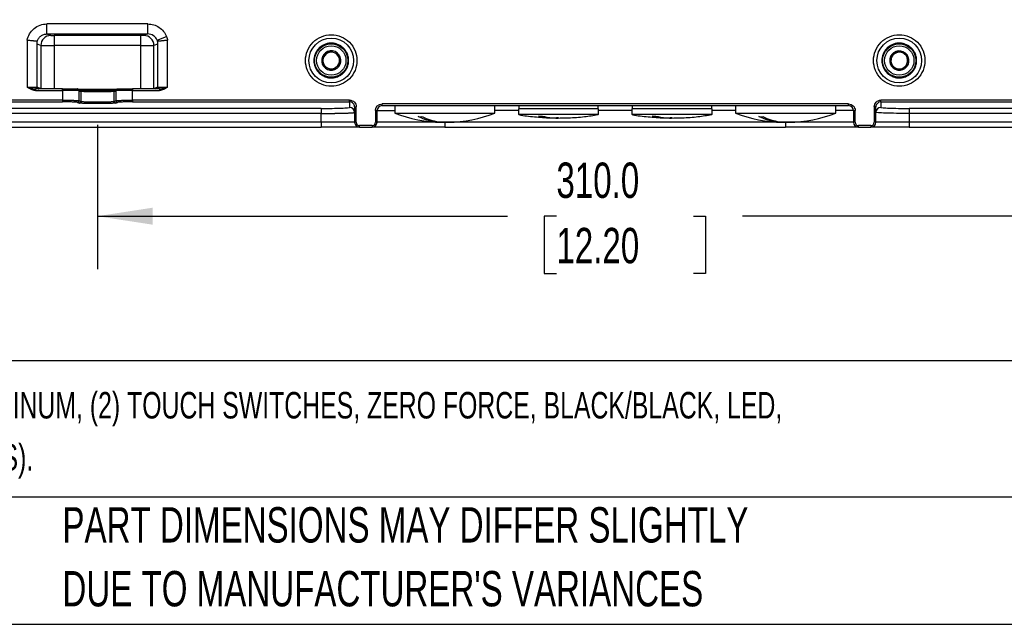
# Model space of a CAD drawing. Header units: millimetres. Extents: x 32 to 1440, y 32 to 1048.
# Tile 2 of 30: x 263 to 557, y 32 to 213. Entities that reach past the tile are written whole.
import ezdxf

# ---------------------------------------------------------------- set-up
doc = ezdxf.new("R2010")
doc.units = ezdxf.units.MM
doc.header["$LTSCALE"] = 5
doc.layers.add('DIMENSIONS', color=140, linetype='Continuous', lineweight=25)
doc.layers.add('TEXT', color=140, linetype='Continuous', lineweight=25)
doc.styles.add('SLDTEXTSTYLE0', font='TXT', dxfattribs={"width": 0.7})
doc.dimstyles.new('SLDDIMSTYLE0', dxfattribs={"dimtxt": 10.790039, "dimasz": 16.51, "dimexe": 0, "dimexo": 0.0625, "dimgap": 2.69751, "dimtad": 0, "dimtih": 1, "dimtoh": 1, "dimrnd": 1e-09, "dimzin": 4, "dimdsep": 46, "dimtxsty": 'SLDTEXTSTYLE0', "dimsah": 1, "dimcen": 0.09, "dimadec": 0, "dimazin": 1, "dimtfac": 1, "dimtofl": 0, "dimtmove": 0, "dimatfit": 3, "dimfxl": 0, "dimfrac": 2, "dimtolj": 1, "dimtzin": 12, "dimarcsym": 0})
doc.dimstyles.new('SLDDIMSTYLE5', dxfattribs={"dimtxt": 10.790039, "dimasz": 16.51, "dimexe": 0, "dimexo": 0.0625, "dimgap": 2.69751, "dimtad": 0, "dimtih": 1, "dimtoh": 1, "dimrnd": 1e-09, "dimzin": 4, "dimdsep": 46, "dimtxsty": 'SLDTEXTSTYLE0', "dimsah": 1, "dimcen": 0.09, "dimadec": 0, "dimazin": 1, "dimtfac": 1, "dimtmove": 0, "dimatfit": 0, "dimfxl": 0, "dimfrac": 2, "dimtolj": 1, "dimtzin": 12, "dimarcsym": 0})

# ---------------------------------------------------------------- blocks, each defined once
blk = doc.blocks.new('SW_NOTE_0_2')
at = {"layer": 'TEXT', "color": 0, "char_height": 7.9375, "attachment_point": 1, "style": 'SLDTEXTSTYLE0'}
for s, insert in [('IDEM CONTROL PANEL, TWO-HAND SAFETY, DIE-CAST ALUMINUM, (2) TOUCH SWITCHES, ZERO FORCE, BLACK/BLACK, LED,', (0, 10.23)), ('RED/GREEN, (1) N.O./(1) N.C. AND (1) N.O./(1) N.C. CONTACT(S).', (0, -5.35))]:
    blk.add_mtext(s, dxfattribs=dict(at, insert=insert))
blk = doc.blocks.new('SW_NOTE_0_5')
at = {"layer": 'TEXT', "color": 0, "char_height": 10.5833, "attachment_point": 1, "style": 'SLDTEXTSTYLE0'}
for s, insert in [('PART DIMENSIONS MAY DIFFER SLIGHTLY', (0, 13.64)), ("DUE TO MANUFACTURER'S VARIANCES", (0, -5.47))]:
    blk.add_mtext(s, dxfattribs=dict(at, insert=insert))
blk = doc.blocks.new('_D_11')
at = {"layer": 'DIMENSIONS'}
for p, q in [((146.04, 285.53), (146.04, 317.28)), ((393.92, 285.53), (130.16, 285.53)), ((130.01, 257.28), (126.38, 257.28)), ((126.38, 257.28), (126.38, 240.14)), ((162.07, 257.28), (165.69, 257.28)), ((165.69, 257.28), (165.69, 240.14)), ((126.38, 240.14), (130.01, 240.14)), ((165.69, 240.14), (162.07, 240.14)), ((393.92, 225.53), (130.16, 225.53)), ((146.04, 225.53), (146.04, 193.78))]:
    blk.add_line(p, q, dxfattribs=at)
for points in [[(146.04, 285.53), (148.58, 302.04), (143.5, 302.04)], [(146.04, 225.53), (143.5, 209.02), (148.58, 209.02)]]:
    blk.add_solid(points, dxfattribs=at)
at = {"layer": 'DIMENSIONS', "char_height": 10.583, "attachment_point": 1, "style": 'SLDTEXTSTYLE0'}
for s, insert in [('60.0', (130.01, 273.34)), ('2.36', (130.01, 253.78))]:
    blk.add_mtext(s, dxfattribs=dict(at, insert=insert))
blk = doc.blocks.new('_D_12')
at = {"layer": 'DIMENSIONS'}
for p, q in [((393.92, 225.53), (130.16, 225.53)), ((146.04, 225.53), (146.04, 180.53)), ((204.71, 180.53), (130.16, 180.53)), ((146.04, 153.92), (146.04, 180.53)), ((79.11, 153.92), (75.49, 153.92)), ((75.49, 153.92), (75.49, 136.77)), ((111.17, 153.92), (114.8, 153.92)), ((114.8, 153.92), (114.8, 136.77)), ((130.63, 153.92), (146.04, 153.92)), ((75.49, 136.77), (79.11, 136.77)), ((114.8, 136.77), (111.17, 136.77))]:
    blk.add_line(p, q, dxfattribs=at)
for points in [[(146.04, 225.53), (143.5, 209.02), (148.58, 209.02)], [(146.04, 180.53), (148.58, 197.04), (143.5, 197.04)]]:
    blk.add_solid(points, dxfattribs=at)
at = {"layer": 'DIMENSIONS', "char_height": 10.583, "attachment_point": 1, "style": 'SLDTEXTSTYLE0'}
for s, insert in [('45.0', (79.11, 169.98)), ('1.77', (79.11, 150.42))]:
    blk.add_mtext(s, dxfattribs=dict(at, insert=insert))
blk = doc.blocks.new('_D_18')
at = {"layer": 'DIMENSIONS'}
for p, q in [((286.06, 181.27), (286.06, 138.05)), ((596.06, 181.27), (596.06, 138.05)), ((286.06, 153.92), (408.82, 153.92)), ((423.44, 153.92), (419.82, 153.92)), ((419.82, 153.92), (419.82, 136.77)), ((464.48, 153.92), (468.1, 153.92)), ((468.1, 153.92), (468.1, 136.77)), ((596.06, 153.92), (479.1, 153.92)), ((419.82, 136.77), (423.44, 136.77)), ((468.1, 136.77), (464.48, 136.77))]:
    blk.add_line(p, q, dxfattribs=at)
for points in [[(286.06, 153.92), (302.57, 151.38), (302.57, 156.46)], [(596.06, 153.92), (579.55, 156.46), (579.55, 151.38)]]:
    blk.add_solid(points, dxfattribs=at)
at = {"layer": 'DIMENSIONS', "char_height": 10.583, "attachment_point": 1, "style": 'SLDTEXTSTYLE0'}
for s, insert in [('310.0', (423.44, 169.98)), ('12.20', (423.44, 150.42))]:
    blk.add_mtext(s, dxfattribs=dict(at, insert=insert))

msp = doc.modelspace()

# ---------------------------------------------------------------- linework, layer by layer
for p, q in [((301.152737, 211.469724), (270.964039, 211.469724)), ((270.964039, 208.471552), (270.964039, 211.469724)), ((301.152737, 208.471552), (301.152737, 211.469724)), ((265.058388, 206.567801), (265.058388, 192.525035)), ((270.964039, 208.471552), (301.152737, 208.471552)), ((270.964039, 208.471552), (272.127337, 208.007226)), ((298.993245, 207.975348), (273.123531, 207.975348)), ((273.123531, 207.975348), (273.123531, 204.977176)), ((298.993245, 207.975348), (298.993245, 204.977176)), ((301.152737, 208.471552), (299.989439, 208.007226)), ((303.957617, 206.592936), (306.731586, 207.700156)), ((307.058388, 192.525035), (307.058388, 206.567801)), ((268.058388, 192.525035), (268.058388, 206.193237)), ((269.138753, 205.009053), (268.058388, 205.440277)), ((269.138753, 205.009053), (269.138753, 192.095638)), ((298.993245, 204.977176), (273.123531, 204.977176)), ((273.123531, 204.977176), (273.123531, 192.025035)), ((298.993245, 204.977176), (298.993245, 192.025035)), ((304.058388, 205.440276), (302.978023, 205.009053)), ((302.978023, 192.095638), (302.978023, 205.009053)), ((304.058388, 206.193237), (304.058388, 192.525035)), ((265.058388, 192.525035), (268.058388, 192.525035)), ((267.507878, 192.025035), (267.507878, 191.525035)), ((275.582746, 192.025035), (267.507878, 192.025035)), ((269.138753, 192.095638), (268.063727, 192.52473)), ((268.37673, 192.06169), (268.560298, 192.025037)), ((269.138753, 192.095638), (269.143535, 192.025035)), ((275.582746, 191.525035), (275.582746, 192.025035)), ((280.203599, 191.984067), (291.913177, 191.984067)), ((280.764671, 191.762841), (280.250976, 191.96788)), ((286.058388, 191.622836), (286.058388, 191.123141)), ((291.8658, 191.96788), (291.352105, 191.762841)), ((296.53403, 192.025035), (296.53403, 191.525035)), ((304.608898, 192.025035), (296.53403, 192.025035)), ((302.978023, 192.095638), (302.973241, 192.025035)), ((304.053049, 192.52473), (302.978023, 192.095638)), ((304.05839, 192.525035), (304.053049, 192.52473)), ((304.058388, 192.525035), (307.058388, 192.525035)), ((304.608898, 192.025035), (304.608898, 191.525035)), ((275.582746, 188.645124), (217.558388, 188.645124)), ((267.507878, 191.525035), (275.582746, 191.525035)), ((275.582746, 191.525035), (275.582746, 188.645124)), ((280.455506, 191.525035), (275.582746, 191.525035)), ((275.582746, 188.645124), (275.582746, 188.145428)), ((280.56372, 188.501676), (280.56372, 191.503505)), ((280.56372, 191.503505), (281.077415, 191.298466)), ((281.077415, 191.298466), (281.077415, 188.296637)), ((291.039362, 191.298466), (291.553056, 191.503505)), ((291.039362, 188.296637), (291.039362, 191.298466)), ((291.553056, 191.503505), (291.553056, 188.501676)), ((296.53403, 191.525035), (291.66127, 191.525035)), ((296.53403, 188.645124), (296.53403, 191.525035)), ((296.53403, 191.525035), (304.608898, 191.525035)), ((361.558388, 188.645124), (296.53403, 188.645124)), ((296.53403, 188.645124), (296.53403, 188.145428)), ((361.558388, 188.145428), (361.558388, 188.645124)), ((585.582746, 188.645124), (520.558388, 188.645124)), ((520.558388, 188.145428), (520.558388, 188.645124)), ((217.558388, 188.145428), (275.582746, 188.145428)), ((353.058388, 186.187428), (226.058388, 186.187428)), ((280.065622, 188.001981), (280.579317, 187.796942)), ((281.077415, 188.296637), (280.56372, 188.501676)), ((286.058388, 188.121312), (286.058388, 187.621617)), ((291.553056, 188.501676), (291.039362, 188.296637)), ((291.537459, 187.796942), (292.051154, 188.001981)), ((296.53403, 188.145428), (361.558388, 188.145428)), ((353.058388, 186.187428), (353.058388, 184.688342)), ((361.558388, 188.145428), (361.558388, 186.484255)), ((363.058388, 186.643905), (363.058388, 182.025035)), ((363.058388, 186.643905), (363.558388, 186.643905)), ((363.558388, 182.025035), (363.558388, 186.643905)), ((510.858388, 187.525035), (371.258388, 187.525035)), ((371.258388, 187.025035), (371.258388, 187.525035)), ((371.258388, 187.025035), (510.858388, 187.025035)), ((375.058388, 187.025035), (375.058388, 184.784734)), ((405.058388, 184.784734), (405.058388, 187.025035)), ((412.058388, 186.025035), (412.058388, 184.325035)), ((436.058388, 186.025035), (412.058388, 186.025035)), ((412.158388, 187.025035), (412.158388, 186.025035)), ((435.958388, 186.025035), (435.958388, 187.025035)), ((436.058388, 184.325035), (436.058388, 186.025035)), ((446.058388, 186.025035), (446.058388, 184.325035)), ((450.575044, 186.025035), (446.058388, 186.025035)), ((446.158388, 187.025035), (446.158388, 186.025035)), ((470.058388, 186.025035), (450.575044, 186.025035)), ((469.958388, 186.025035), (469.958388, 187.025035)), ((470.058388, 184.325035), (470.058388, 186.025035)), ((477.058388, 187.025035), (477.058388, 184.784734)), ((507.058388, 184.784734), (507.058388, 187.025035)), ((510.858388, 187.025035), (510.858388, 187.525035)), ((518.558388, 186.643905), (518.558388, 182.025035)), ((519.058388, 186.643905), (518.558388, 186.643905)), ((519.058388, 182.025035), (519.058388, 186.643905)), ((520.558388, 188.145428), (585.582746, 188.145428)), ((520.558388, 188.145428), (520.558388, 186.484255)), ((656.058388, 186.187428), (529.058388, 186.187428)), ((529.058388, 186.187428), (529.058388, 184.688342)), ((353.058388, 184.688342), (226.058388, 184.688342)), ((353.058388, 182.025035), (353.058388, 184.688342)), ((369.258388, 185.525035), (369.258388, 182.025035)), ((369.758388, 185.525035), (369.258388, 185.525035)), ((369.758388, 182.025035), (369.758388, 185.525035)), ((369.758388, 185.525035), (375.058388, 185.525035)), ((375.058388, 184.784734), (405.058388, 184.784734)), ((412.058388, 185.525035), (405.058388, 185.525035)), ((436.058387, 184.325035), (412.05839, 184.325035)), ((446.058388, 185.525035), (436.058388, 185.525035)), ((450.575044, 184.325035), (446.058389, 184.325035)), ((470.058386, 184.325035), (450.575044, 184.325035)), ((477.058388, 185.525035), (470.058388, 185.525035)), ((477.058388, 184.784734), (503.784398, 184.784734)), ((503.784398, 184.784734), (507.058388, 184.784734)), ((512.358388, 185.525035), (507.058388, 185.525035)), ((512.358388, 185.525035), (512.358388, 182.025035)), ((512.358388, 185.525035), (512.858388, 185.525035)), ((512.858388, 182.025035), (512.858388, 185.525035)), ((529.058388, 184.688342), (529.058388, 182.025035)), ((656.058388, 184.688342), (529.058388, 184.688342)), ((353.058388, 182.025035), (226.058388, 182.025035)), ((226.058388, 180.525035), (353.058388, 180.525035)), ((363.058388, 182.025035), (353.058388, 182.025035)), ((353.058388, 182.025035), (353.058388, 180.525035)), ((363.558388, 182.025035), (363.058388, 182.025035)), ((368.258388, 181.025035), (364.558388, 181.025035)), ((364.558388, 180.525035), (364.558388, 181.025035)), ((364.558388, 180.525035), (368.258388, 180.525035)), ((368.258388, 181.025035), (368.258388, 180.525035)), ((369.758388, 182.025035), (369.258388, 182.025035)), ((390.058388, 182.025035), (369.758388, 182.025035)), ((390.058388, 182.025035), (390.058388, 180.525035)), ((492.058388, 182.025035), (390.058388, 182.025035)), ((390.058388, 180.525035), (492.058388, 180.525035)), ((512.358388, 182.025035), (492.058388, 182.025035)), ((492.058388, 182.025035), (492.058388, 180.525035)), ((512.858388, 182.025035), (512.358388, 182.025035)), ((517.558388, 181.025035), (513.858388, 181.025035)), ((513.858388, 180.525035), (513.858388, 181.025035)), ((513.858388, 180.525035), (517.558388, 180.525035)), ((517.558388, 181.025035), (517.558388, 180.525035)), ((519.058388, 182.025035), (518.558388, 182.025035)), ((529.058388, 182.025035), (519.058388, 182.025035)), ((529.058388, 182.025035), (529.058388, 180.525035)), ((656.058388, 182.025035), (529.058388, 182.025035)), ((529.058388, 180.525035), (656.058388, 180.525035))]:
    msp.add_line(p, q)
at = {"flags": 128}
for points in [[(280.142256, 191.997485), (280.162983, 191.993859), (280.250976, 191.96788)], [(291.8658, 191.96788), (291.953793, 191.993859), (292.051154, 192.0032)]]:
    msp.add_lwpolyline(points, dxfattribs=at)
for centre, radius in [((356.058388, 200.525035), 6.7), ((526.058388, 200.525035), 6.7), ((356.058388, 200.525035), 5), ((356.058388, 200.525035), 4.4), ((526.058388, 200.525035), 5), ((526.058388, 200.525035), 4.4)]:
    msp.add_circle(centre, radius)
for centre, radius, start, end in [((272.142844, 205.003168), 3.004097, 90.29576786, 179.88776178), ((299.973932, 205.003168), 3.004097, 0.11223822, 89.70423214), ((356.058388, 200.525035), 2.886751, 96.98986306, 156.98986306), ((356.058388, 200.525035), 2.886751, 36.98986306, 96.98986306), ((526.058388, 200.525035), 2.886751, 95.65325961, 155.65325961), ((526.058388, 200.525035), 2.886751, 35.65325961, 95.65325961), ((356.058388, 200.525035), 2.886751, 156.98986306, 216.98986306), ((356.058388, 200.525035), 2.5, 126.98986306, 186.98986306), ((356.058388, 200.525035), 2.5, 66.98986306, 126.98986306), ((356.058388, 200.525035), 2.5, 6.98986306, 66.98986306), ((356.058388, 200.525035), 2.5, 306.98986306, 6.98986306), ((356.058388, 200.525035), 2.886751, 336.98986306, 36.98986306), ((526.058388, 200.525035), 2.886751, 155.65325961, 215.65325961), ((526.058388, 200.525035), 2.5, 125.65325961, 185.65325961), ((526.058388, 200.525035), 2.5, 65.65325961, 125.65325961), ((526.058388, 200.525035), 2.5, 5.65325961, 65.65325961), ((526.058388, 200.525035), 2.5, 305.65325961, 5.65325961), ((526.058388, 200.525035), 2.886751, 335.65325961, 35.65325961), ((356.058388, 200.525035), 2.5, 186.98986306, 246.98986306), ((356.058388, 200.525035), 2.886751, 216.98986306, 276.98986306), ((356.058388, 200.525035), 2.5, 246.98986306, 306.98986306), ((356.058388, 200.525035), 2.886751, 276.98986306, 336.98986306), ((526.058388, 200.525035), 2.5, 185.65325961, 245.65325961), ((526.058388, 200.525035), 2.886751, 215.65325961, 275.65325961), ((526.058388, 200.525035), 2.5, 245.65325961, 305.65325961), ((526.058388, 200.525035), 2.886751, 275.65325961, 335.65325961), ((268.558388, 192.525035), 0.5, 180, 270), ((280.065858, 191.505708), 0.497867, 359.74645345, 68.17192858), ((280.579856, 191.300873), 0.497564, 359.72276528, 68.19561675), ((291.537224, 191.300669), 0.497867, 111.82807142, 180.25354655), ((292.050615, 191.505913), 0.497564, 111.80438325, 180.27723472), ((303.558388, 192.525035), 0.5, 270, 0), ((280.063038, 188.502657), 0.500683, 270.29576786, 359.8877618), ((280.576733, 188.297618), 0.500683, 270.29576786, 359.88776178), ((291.540043, 188.297618), 0.500683, 180.11223822, 269.70423214), ((292.053738, 188.502657), 0.500683, 180.11223822, 269.70423214), ((361.558845, 184.984711), 1.499543, 0.01746216, 90.01745152), ((371.258388, 185.525035), 1.5, 90, 180), ((510.858388, 185.525035), 1.5, 0, 90), ((520.557931, 184.984711), 1.499543, 89.98254848, 179.98253784), ((389.658388, 222.025035), 40, 248.5924173, 269.20179367), ((390.458388, 222.025035), 40, 270.79594429, 291.4075827), ((491.658388, 222.025035), 40, 248.5924173, 269.20179367), ((492.458388, 222.025035), 40, 270.79594429, 291.4075827), ((364.558388, 182.025035), 1.5, 180, 270), ((368.258388, 182.025035), 1.5, 270, 0), ((513.858388, 182.025035), 1.5, 180, 270), ((517.558388, 182.025035), 1.5, 270, 0)]:
    msp.add_arc(centre, radius, start, end)
for points, knots in [([(265.05839, 206.5678), (265.184053, 207.249619), (265.429278, 207.908916), (266.130498, 209.104869), (266.586112, 209.641307), (267.65388, 210.527525), (268.265683, 210.877228), (269.573048, 211.348344), (270.268195, 211.469724), (270.964039, 211.469724)], [0, 0, 0, 0, 0.25, 0.25, 0.5, 0.5, 0.75, 0.75, 1, 1, 1, 1]), ([(301.152737, 211.469724), (301.749794, 211.469724), (302.346429, 211.380591), (303.486998, 211.03184), (304.030747, 210.772267), (305.017722, 210.105379), (305.460819, 209.69815), (306.20756, 208.771666), (306.511095, 208.252564), (306.731586, 207.700156)], [0, 0, 0, 0, 0.25, 0.25, 0.5, 0.5, 0.75, 0.75, 1, 1, 1, 1]), ([(268.045359, 206.24761), (268.038898, 206.248467), (268.025787, 206.250205), (267.992319, 206.254733), (267.947536, 206.260693), (267.889692, 206.268231), (267.81837, 206.277306), (267.732865, 206.287931), (267.632652, 206.300102), (267.517277, 206.31382), (267.386415, 206.329086), (267.239853, 206.345894), (267.017057, 206.371118), (266.66399, 206.410204), (266.17357, 206.461196), (265.682966, 206.509197), (265.316067, 206.543909), (265.125692, 206.56156), (265.058388, 206.567801)], [0, 0, 0, 0, 0.039658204, 0.0804710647, 0.1224410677, 0.1655704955, 0.209861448, 0.255315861, 0.3019355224, 0.3497220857, 0.3986770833, 0.4488019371, 0.5000979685, 0.6099766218, 0.7496995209, 0.8709059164, 0.9543608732, 1, 1, 1, 1]), ([(268.045417, 206.247595), (268.128803, 206.564566), (268.264875, 206.867472), (268.629257, 207.412644), (268.856949, 207.655179), (269.380146, 208.053607), (269.675231, 208.209886), (270.301563, 208.419216), (270.63256, 208.472548), (270.964039, 208.471552)], [0, 0, 0, 0, 0.25, 0.25, 0.5, 0.5, 0.75, 0.75, 1, 1, 1, 1]), ([(272.127337, 208.007226), (272.148889, 207.998623), (272.265646, 207.990356), (272.630237, 207.97869), (272.876241, 207.975348), (273.123531, 207.975348)], [0, 0, 0, 0, 0.5, 0.5, 1, 1, 1, 1]), ([(299.989439, 208.007226), (299.986083, 208.006188), (299.979396, 208.00412), (299.959385, 208.001077), (299.932092, 207.998103), (299.883835, 207.99413), (299.802414, 207.989366), (299.673025, 207.984374), (299.519183, 207.980297), (299.34953, 207.977445), (299.172185, 207.975663), (299.052919, 207.975453), (298.993245, 207.975348)], [0, 0, 0, 0, 0.0605237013, 0.120602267, 0.1807222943, 0.2413693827, 0.3706223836, 0.5002115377, 0.6294353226, 0.7589961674, 0.8794146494, 1, 1, 1, 1]), ([(303.957617, 206.592936), (303.737125, 207.145345), (303.345936, 207.62823), (302.353493, 208.292936), (301.754326, 208.47336), (301.152737, 208.471552)], [0, 0, 0, 0, 0.5, 0.5, 1, 1, 1, 1]), ([(307.058388, 206.567801), (307.013103, 206.563613), (306.891181, 206.55234), (306.661914, 206.530765), (306.34246, 206.500356), (305.908153, 206.457522), (305.4529, 206.410226), (305.050876, 206.365701), (304.751498, 206.331623), (304.518217, 206.304299), (304.336137, 206.282122), (304.20349, 206.265259), (304.112865, 206.253176), (304.084994, 206.249433), (304.071417, 206.24761)], [0, 0, 0, 0, 0.0307135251, 0.082689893, 0.1559164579, 0.2503753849, 0.3901215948, 0.5000277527, 0.5931426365, 0.6823303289, 0.7675992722, 0.8489592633, 0.9264217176, 1, 1, 1, 1]), ([(356.058388, 192.825035), (354.016279, 192.825035), (352.057655, 193.636323), (349.169677, 196.524302), (348.358388, 198.482925), (348.358388, 202.567144), (349.169677, 204.525768), (352.057655, 207.413746), (354.016279, 208.225035), (356.058388, 208.225035)], [0, 0, 0, 0, 0.25, 0.25, 0.5, 0.5, 0.75, 0.75, 1, 1, 1, 1]), ([(356.058388, 208.225035), (358.100497, 208.225035), (360.059121, 207.413746), (362.947099, 204.525768), (363.758388, 202.567144), (363.758388, 198.482925), (362.947099, 196.524302), (360.059121, 193.636323), (358.100497, 192.825035), (356.058388, 192.825035)], [0, 0, 0, 0, 0.25, 0.25, 0.5, 0.5, 0.75, 0.75, 1, 1, 1, 1]), ([(526.058388, 192.825035), (524.016279, 192.825035), (522.057655, 193.636323), (519.169677, 196.524302), (518.358388, 198.482925), (518.358388, 202.567144), (519.169677, 204.525768), (522.057655, 207.413746), (524.016279, 208.225035), (526.058388, 208.225035)], [0, 0, 0, 0, 0.25, 0.25, 0.5, 0.5, 0.75, 0.75, 1, 1, 1, 1]), ([(526.058388, 208.225035), (528.100497, 208.225035), (530.059121, 207.413746), (532.947099, 204.525768), (533.758388, 202.567144), (533.758388, 198.482925), (532.947099, 196.524302), (530.059121, 193.636323), (528.100497, 192.825035), (526.058388, 192.825035)], [0, 0, 0, 0, 0.25, 0.25, 0.5, 0.5, 0.75, 0.75, 1, 1, 1, 1]), ([(269.138753, 205.009053), (269.145843, 205.008452), (269.159948, 205.007257), (269.194422, 205.005515), (269.238008, 205.003823), (269.291216, 205.002184), (269.353324, 205.000596), (269.423922, 204.999061), (269.502506, 204.997577), (269.588591, 204.996146), (269.681681, 204.994766), (269.781285, 204.993439), (269.88691, 204.992164), (269.998068, 204.990941), (270.114276, 204.989769), (270.235061, 204.98865), (270.359955, 204.987583), (270.488503, 204.986568), (270.62026, 204.985605), (270.754794, 204.984694), (270.891688, 204.983835), (271.030538, 204.983028), (271.170954, 204.982273), (271.312565, 204.98157), (271.455012, 204.980919), (271.597957, 204.98032), (271.741075, 204.979773), (271.884059, 204.979279), (272.026622, 204.978836), (272.16849, 204.978445), (272.309409, 204.978107), (272.449139, 204.97782), (272.587459, 204.977585), (272.724164, 204.977403), (272.859064, 204.977273), (272.991986, 204.977191), (273.079936, 204.977181), (273.123531, 204.977176)], [0, 0, 0, 0, 0.0351027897, 0.0698213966, 0.1041558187, 0.1381060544, 0.1716721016, 0.2048539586, 0.2376516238, 0.2700650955, 0.3020943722, 0.3337394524, 0.3650003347, 0.3958770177, 0.4263695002, 0.456477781, 0.486201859, 0.5155417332, 0.5444974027, 0.5730688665, 0.6012561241, 0.6290591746, 0.6564780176, 0.6835126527, 0.7101630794, 0.7364292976, 0.7623113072, 0.7878091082, 0.8129227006, 0.8376520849, 0.8619972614, 0.8859582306, 0.9095349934, 0.9327275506, 0.9555359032, 0.9779600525, 1, 1, 1, 1]), ([(298.993245, 204.977176), (299.059887, 204.977188), (299.194931, 204.977212), (299.399618, 204.977402), (299.608465, 204.977702), (299.820788, 204.978126), (300.035816, 204.978669), (300.252688, 204.979334), (300.470451, 204.980118), (300.688063, 204.981023), (300.904388, 204.982049), (301.118202, 204.983195), (301.328193, 204.984461), (301.532966, 204.985848), (301.731046, 204.987355), (301.920887, 204.988983), (302.100883, 204.990732), (302.269371, 204.9926), (302.424648, 204.99459), (302.564995, 204.9967), (302.688633, 204.99893), (302.793979, 205.00128), (302.878755, 205.003753), (302.943491, 205.006341), (302.966448, 205.008144), (302.978023, 205.009053)], [0, 0, 0, 0, 0.0336930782, 0.0682757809, 0.1037481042, 0.1401100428, 0.1773615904, 0.2155027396, 0.2545334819, 0.2944538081, 0.3352637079, 0.3769631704, 0.4195521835, 0.4630307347, 0.5073988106, 0.552656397, 0.5988034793, 0.6458400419, 0.6937660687, 0.7425815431, 0.7922864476, 0.8428807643, 0.8943644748, 0.9467375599, 1, 1, 1, 1]), ([(356.058388, 205.725035), (355.979045, 205.723993), (355.820504, 205.721912), (355.583239, 205.705012), (355.3469, 205.678006), (355.024416, 205.625859), (354.619264, 205.530541), (354.134852, 205.365275), (353.662321, 205.150203), (353.050836, 204.793017), (352.355095, 204.228141), (351.679752, 203.396593), (351.196926, 202.464648), (350.918317, 201.495502), (350.829295, 200.525035), (350.918317, 199.554567), (351.196926, 198.585421), (351.679752, 197.653476), (352.355095, 196.821929), (353.050699, 196.257162), (353.662164, 195.899949), (354.134525, 195.684915), (354.619099, 195.51961), (355.049907, 195.418095), (355.425137, 195.360648), (355.741138, 195.33058), (355.952559, 195.326885), (356.058388, 195.325035)], [0, 0, 0, 0, 0.0145860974, 0.0291456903, 0.0437093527, 0.0583076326, 0.0891876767, 0.1200998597, 0.1522675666, 0.1844675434, 0.2501169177, 0.3157662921, 0.3800514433, 0.4417706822, 0.5000018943, 0.5582331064, 0.6199523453, 0.6842374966, 0.7498868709, 0.8155362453, 0.8477039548, 0.8799039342, 0.9107839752, 0.9416961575, 0.9611356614, 0.9805460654, 1, 1, 1, 1]), ([(356.058388, 195.325035), (356.137731, 195.326076), (356.296272, 195.328157), (356.533537, 195.345058), (356.769876, 195.372063), (357.09236, 195.42421), (357.497512, 195.519529), (357.981924, 195.684794), (358.454455, 195.899866), (359.06594, 196.257052), (359.761681, 196.821928), (360.437024, 197.653476), (360.91985, 198.585421), (361.198459, 199.554567), (361.287481, 200.525035), (361.198459, 201.495502), (360.91985, 202.464648), (360.437024, 203.396593), (359.761681, 204.228141), (359.066077, 204.792907), (358.454612, 205.15012), (357.982251, 205.365155), (357.497677, 205.530459), (357.066869, 205.631974), (356.691639, 205.689421), (356.375638, 205.719489), (356.164217, 205.723185), (356.058388, 205.725035)], [0, 0, 0, 0, 0.0145860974, 0.0291456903, 0.0437093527, 0.0583076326, 0.0891876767, 0.1200998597, 0.1522675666, 0.1844675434, 0.2501169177, 0.3157662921, 0.3800514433, 0.4417706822, 0.5000018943, 0.5582331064, 0.6199523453, 0.6842374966, 0.7498868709, 0.8155362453, 0.8477039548, 0.8799039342, 0.9107839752, 0.9416961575, 0.9611356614, 0.9805460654, 1, 1, 1, 1]), ([(526.058388, 205.725035), (525.979045, 205.723993), (525.820504, 205.721912), (525.583239, 205.705012), (525.3469, 205.678006), (525.024416, 205.625859), (524.619264, 205.530541), (524.134852, 205.365275), (523.662321, 205.150203), (523.050836, 204.793017), (522.355095, 204.228141), (521.679752, 203.396593), (521.196926, 202.464648), (520.918317, 201.495502), (520.829295, 200.525035), (520.918317, 199.554567), (521.196926, 198.585421), (521.679752, 197.653476), (522.355095, 196.821929), (523.050699, 196.257162), (523.662164, 195.899949), (524.134525, 195.684915), (524.619099, 195.51961), (525.049907, 195.418095), (525.425137, 195.360648), (525.741138, 195.33058), (525.952559, 195.326885), (526.058388, 195.325035)], [0, 0, 0, 0, 0.0145860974, 0.0291456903, 0.0437093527, 0.0583076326, 0.0891876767, 0.1200998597, 0.1522675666, 0.1844675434, 0.2501169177, 0.3157662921, 0.3800514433, 0.4417706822, 0.5000018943, 0.5582331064, 0.6199523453, 0.6842374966, 0.7498868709, 0.8155362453, 0.8477039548, 0.8799039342, 0.9107839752, 0.9416961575, 0.9611356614, 0.9805460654, 1, 1, 1, 1]), ([(526.058388, 195.325035), (526.137731, 195.326076), (526.296272, 195.328157), (526.533537, 195.345058), (526.769876, 195.372063), (527.09236, 195.42421), (527.497512, 195.519529), (527.981924, 195.684794), (528.454455, 195.899866), (529.06594, 196.257052), (529.761681, 196.821928), (530.437024, 197.653476), (530.91985, 198.585421), (531.198459, 199.554567), (531.287481, 200.525035), (531.198459, 201.495502), (530.91985, 202.464648), (530.437024, 203.396593), (529.761681, 204.228141), (529.066077, 204.792907), (528.454612, 205.15012), (527.982251, 205.365155), (527.497677, 205.530459), (527.066869, 205.631974), (526.691639, 205.689421), (526.375638, 205.719489), (526.164217, 205.723185), (526.058388, 205.725035)], [0, 0, 0, 0, 0.0145860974, 0.0291456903, 0.0437093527, 0.0583076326, 0.0891876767, 0.1200998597, 0.1522675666, 0.1844675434, 0.2501169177, 0.3157662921, 0.3800514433, 0.4417706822, 0.5000018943, 0.5582331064, 0.6199523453, 0.6842374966, 0.7498868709, 0.8155362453, 0.8477039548, 0.8799039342, 0.9107839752, 0.9416961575, 0.9611356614, 0.9805460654, 1, 1, 1, 1]), ([(528.404045, 202.20766), (528.45123, 201.730992), (528.49859, 201.252558), (528.593868, 200.290051), (528.641228, 199.811617), (528.688413, 199.334949)], [0, 0, 0, 0, 0.5, 0.5, 1, 1, 1, 1]), ([(358.715457, 199.396621), (358.332861, 199.10842), (357.948848, 198.819152), (357.176296, 198.237207), (356.792283, 197.947939), (356.409688, 197.659738)], [0, 0, 0, 0, 0.5, 0.5, 1, 1, 1, 1]), ([(265.058388, 192.525035), (265.512789, 192.40529), (265.959911, 192.286134), (266.578499, 192.144254), (266.778229, 192.102906), (267.158336, 192.043303), (267.336771, 192.025035), (267.507878, 192.025035)], [0, 0, 0, 0, 0.5, 0.5, 0.75, 0.75, 1, 1, 1, 1]), ([(267.507878, 191.525035), (267.281227, 191.525035), (267.060612, 191.561571), (266.627297, 191.680777), (266.417329, 191.763474), (265.812713, 192.047233), (265.435688, 192.28641), (265.058388, 192.525035)], [0, 0, 0, 0, 0.25, 0.25, 0.5, 0.5, 1, 1, 1, 1]), ([(275.582746, 192.025035), (276.602301, 192.025035), (277.591759, 192.025035), (279.185868, 192.025035), (279.743461, 192.025035), (279.970129, 192.025035)], [0, 0, 0, 0, 0.5, 0.5, 1, 1, 1, 1]), ([(280.455506, 191.525035), (280.454589, 191.549499), (280.452789, 191.597543), (280.437563, 191.666781), (280.414744, 191.730724), (280.384863, 191.788568), (280.349557, 191.839815), (280.310125, 191.884237), (280.267844, 191.921841), (280.223853, 191.952824), (280.179166, 191.977538), (280.134653, 191.99644), (280.091046, 192.0101), (280.048941, 192.019023), (280.008806, 192.02414), (279.982733, 192.024743), (279.970129, 192.025035)], [0, 0, 0, 0, 0.0934230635, 0.1834644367, 0.2701234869, 0.3533996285, 0.4332923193, 0.5098010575, 0.5829253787, 0.6526648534, 0.7190190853, 0.7819877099, 0.8415703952, 0.8977668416, 0.9505767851, 1, 1, 1, 1]), ([(280.579317, 191.798161), (280.587546, 191.795293), (280.603954, 191.789574), (280.642226, 191.781074), (280.690421, 191.772673), (280.749509, 191.764373), (280.819231, 191.756175), (280.89965, 191.748077), (280.990767, 191.740081), (281.129868, 191.729287), (281.333925, 191.715993), (281.626221, 191.700681), (281.961132, 191.686315), (282.336722, 191.67308), (282.74712, 191.661163), (283.185976, 191.650767), (283.6484, 191.641929), (284.090742, 191.635312), (284.505492, 191.63047), (284.886496, 191.62705), (285.272616, 191.624627), (285.663824, 191.623114), (285.926523, 191.622929), (286.058388, 191.622836)], [0, 0, 0, 0, 0.0303594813, 0.0605386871, 0.0905976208, 0.1205970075, 0.150597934, 0.1806614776, 0.2108483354, 0.2412184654, 0.3053129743, 0.369466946, 0.4347576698, 0.5001084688, 0.5653915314, 0.6307347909, 0.6948079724, 0.7589409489, 0.8073939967, 0.8554768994, 0.9034386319, 0.951530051, 1, 1, 1, 1]), ([(286.058388, 191.622836), (286.140921, 191.622873), (286.305499, 191.622945), (286.551315, 191.623536), (286.795184, 191.62448), (287.037101, 191.625812), (287.277063, 191.627523), (287.515069, 191.629615), (287.751115, 191.632088), (288.071173, 191.635986), (288.468225, 191.641927), (288.930505, 191.650761), (289.369515, 191.661159), (289.779797, 191.673072), (290.155528, 191.68631), (290.490347, 191.700671), (290.782776, 191.715988), (291.010088, 191.730799), (291.184366, 191.744805), (291.315116, 191.757761), (291.417884, 191.770982), (291.495165, 191.784459), (291.523324, 191.793582), (291.537459, 191.798161)], [0, 0, 0, 0, 0.0303412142, 0.060502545, 0.0905441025, 0.1205267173, 0.1505115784, 0.1805598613, 0.2107323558, 0.2410891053, 0.3051593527, 0.3692952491, 0.4345745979, 0.4999215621, 0.5652084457, 0.6305630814, 0.694654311, 0.7588115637, 0.8072864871, 0.8553936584, 0.9033816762, 0.9515009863, 1, 1, 1, 1]), ([(291.66127, 191.525035), (291.662138, 191.548878), (291.663875, 191.596579), (291.678978, 191.666375), (291.702558, 191.732448), (291.734214, 191.792841), (291.771955, 191.846143), (291.81387, 191.891581), (291.857989, 191.928997), (291.902561, 191.958746), (291.946138, 191.981541), (291.98762, 191.998308), (292.026237, 192.010045), (292.061509, 192.017758), (292.093178, 192.02231), (292.121154, 192.024654), (292.138566, 192.024914), (292.146647, 192.025035)], [0, 0, 0, 0, 0.0910556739, 0.1821728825, 0.2721137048, 0.3596937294, 0.4438589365, 0.5237409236, 0.5986846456, 0.6682496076, 0.7321904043, 0.7904245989, 0.8429955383, 0.8900358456, 0.9317350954, 0.9683132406, 1, 1, 1, 1]), ([(292.051154, 192.0032), (292.058275, 192.005647), (292.07251, 192.010538), (292.105695, 192.017827), (292.1356, 192.022631), (292.150561, 192.025035)], [0, 0, 0, 0, 0.3334587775, 0.6665471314, 1, 1, 1, 1]), ([(292.146647, 192.025035), (292.373315, 192.025035), (292.930908, 192.025035), (294.525017, 192.025035), (295.514475, 192.025035), (296.53403, 192.025035)], [0, 0, 0, 0, 0.5, 0.5, 1, 1, 1, 1]), ([(304.608898, 192.025035), (304.780005, 192.025034), (304.95844, 192.043302), (305.338547, 192.102905), (305.538278, 192.144254), (306.156865, 192.286133), (306.603987, 192.40529), (307.058388, 192.525035)], [0, 0, 0, 0, 0.25, 0.25, 0.5, 0.5, 1, 1, 1, 1]), ([(307.058388, 192.525035), (306.681088, 192.28641), (306.304063, 192.047233), (305.699447, 191.763474), (305.489479, 191.680777), (305.056164, 191.561571), (304.835549, 191.525035), (304.608898, 191.525035)], [0, 0, 0, 0, 0.5, 0.5, 0.75, 0.75, 1, 1, 1, 1]), ([(275.582746, 188.645124), (275.656498, 188.645093), (275.80447, 188.64503), (276.026693, 188.644527), (276.249433, 188.643724), (276.47222, 188.642593), (276.694572, 188.641141), (276.915993, 188.639366), (277.135975, 188.637269), (277.353997, 188.634849), (277.569528, 188.632106), (277.78203, 188.629041), (277.990955, 188.625653), (278.195748, 188.621943), (278.39585, 188.617911), (278.590699, 188.613556), (278.779729, 188.608876), (278.97309, 188.603591), (279.172666, 188.597455), (279.378823, 188.590257), (279.582209, 188.582197), (279.779122, 188.57327), (279.96549, 188.563478), (280.136794, 188.55282), (280.288436, 188.541297), (280.414426, 188.528903), (280.512848, 188.515661), (280.546526, 188.506403), (280.56372, 188.501676)], [0, 0, 0, 0, 0.0298237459, 0.0598370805, 0.0900400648, 0.1204327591, 0.1510152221, 0.1817875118, 0.2127496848, 0.2439017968, 0.2752439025, 0.3067760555, 0.3384983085, 0.3704107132, 0.4025133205, 0.4348061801, 0.4672893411, 0.4999628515, 0.5385777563, 0.5797237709, 0.6234008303, 0.6696088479, 0.7183477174, 0.7696173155, 0.823417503, 0.8797481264, 0.9386090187, 1, 1, 1, 1]), ([(286.058388, 191.123141), (285.440162, 191.123141), (284.822307, 191.127594), (283.670089, 191.144806), (283.136176, 191.157559), (282.224698, 191.189642), (281.84742, 191.208962), (281.300629, 191.251553), (281.131296, 191.274808), (281.077415, 191.298466)], [0, 0, 0, 0, 0.25, 0.25, 0.5, 0.5, 0.75, 0.75, 1, 1, 1, 1]), ([(291.039362, 191.298466), (290.98548, 191.274808), (290.816147, 191.251553), (290.269357, 191.208962), (289.892078, 191.189642), (288.9806, 191.157559), (288.446687, 191.144806), (287.294469, 191.127594), (286.676614, 191.123141), (286.058388, 191.123141)], [0, 0, 0, 0, 0.25, 0.25, 0.5, 0.5, 0.75, 0.75, 1, 1, 1, 1]), ([(291.553056, 188.501676), (291.560751, 188.50407), (291.575985, 188.508809), (291.611537, 188.515756), (291.655315, 188.522491), (291.707545, 188.529008), (291.7673, 188.535309), (291.833966, 188.541393), (291.906863, 188.547261), (291.985345, 188.552911), (292.068781, 188.558346), (292.156558, 188.563563), (292.248086, 188.568564), (292.342794, 188.573348), (292.440138, 188.577916), (292.539595, 188.582267), (292.640665, 188.586402), (292.742875, 188.590319), (292.845776, 188.594021), (292.948942, 188.597505), (293.051975, 188.600774), (293.23864, 188.606324), (293.521484, 188.613675), (293.916861, 188.622071), (294.331042, 188.629173), (294.759539, 188.634985), (295.19801, 188.639514), (295.642247, 188.642726), (296.088232, 188.644745), (296.386055, 188.644998), (296.53403, 188.645124)], [0, 0, 0, 0, 0.031020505, 0.0614080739, 0.0911627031, 0.1202843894, 0.1487731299, 0.1766289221, 0.2038517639, 0.2304416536, 0.25639859, 0.2817225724, 0.3064136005, 0.3304716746, 0.3538967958, 0.3766889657, 0.3988481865, 0.4203744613, 0.4412677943, 0.4615281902, 0.4811556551, 0.5001501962, 0.5652894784, 0.6296685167, 0.6932876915, 0.7561473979, 0.8182480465, 0.8795900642, 0.9401738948, 1, 1, 1, 1]), ([(361.558388, 188.645124), (361.820235, 188.645124), (362.081884, 188.593038), (362.565626, 188.392543), (362.787481, 188.244213), (363.157722, 187.873747), (363.305961, 187.651757), (363.506333, 187.16772), (363.558388, 186.905911), (363.558388, 186.643905)], [0, 0, 0, 0, 0.25, 0.25, 0.5, 0.5, 0.75, 0.75, 1, 1, 1, 1]), ([(518.558388, 186.643905), (518.558388, 186.905911), (518.610443, 187.16772), (518.810815, 187.651757), (518.959054, 187.873747), (519.329295, 188.244213), (519.55115, 188.392543), (520.034892, 188.593038), (520.296541, 188.645124), (520.558388, 188.645124)], [0, 0, 0, 0, 0.25, 0.25, 0.5, 0.5, 0.75, 0.75, 1, 1, 1, 1]), ([(280.065622, 188.001981), (280.017129, 188.021337), (279.864729, 188.040364), (279.372618, 188.075212), (279.033067, 188.091018), (278.212737, 188.117268), (277.732216, 188.127703), (276.695219, 188.141785), (276.13915, 188.145428), (275.582746, 188.145428)], [0, 0, 0, 0, 0.25, 0.25, 0.5, 0.5, 0.75, 0.75, 1, 1, 1, 1]), ([(286.058388, 187.621617), (285.378339, 187.621617), (284.698699, 187.62607), (283.431259, 187.643282), (282.843954, 187.656035), (281.841329, 187.688118), (281.426323, 187.707438), (280.824853, 187.750029), (280.638587, 187.773284), (280.579317, 187.796942)], [0, 0, 0, 0, 0.25, 0.25, 0.5, 0.5, 0.75, 0.75, 1, 1, 1, 1]), ([(281.077415, 188.296637), (281.131296, 188.27298), (281.300629, 188.249724), (281.84742, 188.207133), (282.224698, 188.187813), (283.136176, 188.15573), (283.670089, 188.142977), (284.822307, 188.125765), (285.440162, 188.121312), (286.058388, 188.121312)], [0, 0, 0, 0, 0.25, 0.25, 0.5, 0.5, 0.75, 0.75, 1, 1, 1, 1]), ([(286.058388, 188.121312), (286.676614, 188.121312), (287.294469, 188.125765), (288.446687, 188.142977), (288.9806, 188.15573), (289.892078, 188.187813), (290.269357, 188.207133), (290.816147, 188.249724), (290.98548, 188.27298), (291.039362, 188.296637)], [0, 0, 0, 0, 0.25, 0.25, 0.5, 0.5, 0.75, 0.75, 1, 1, 1, 1]), ([(291.537459, 187.796942), (291.478189, 187.773284), (291.291923, 187.750029), (290.690453, 187.707438), (290.275447, 187.688118), (289.272822, 187.656035), (288.685517, 187.643282), (287.418077, 187.62607), (286.738437, 187.621617), (286.058388, 187.621617)], [0, 0, 0, 0, 0.25, 0.25, 0.5, 0.5, 0.75, 0.75, 1, 1, 1, 1]), ([(296.53403, 188.145428), (295.977626, 188.145428), (295.421557, 188.141785), (294.38456, 188.127703), (293.904039, 188.117268), (293.083709, 188.091018), (292.744158, 188.075212), (292.252047, 188.040364), (292.099647, 188.021337), (292.051154, 188.001981)], [0, 0, 0, 0, 0.25, 0.25, 0.5, 0.5, 0.75, 0.75, 1, 1, 1, 1]), ([(353.058388, 186.187428), (354.171236, 186.187428), (355.283245, 186.195154), (357.339149, 186.224892), (358.282035, 186.246892), (359.855556, 186.301841), (360.485572, 186.334767), (361.337156, 186.406561), (361.558388, 186.445393), (361.558388, 186.484255)], [0, 0, 0, 0, 0.25, 0.25, 0.5, 0.5, 0.75, 0.75, 1, 1, 1, 1]), ([(363.058388, 186.643905), (363.058388, 186.840489), (363.019347, 187.036925), (362.869068, 187.400101), (362.757888, 187.566661), (362.480208, 187.844624), (362.313816, 187.955916), (361.95101, 188.106348), (361.754773, 188.145428), (361.558388, 188.145428)], [0, 0, 0, 0, 0.25, 0.25, 0.5, 0.5, 0.75, 0.75, 1, 1, 1, 1]), ([(510.858388, 187.525035), (511.388806, 187.525035), (511.897539, 187.31431), (512.647664, 186.564186), (512.858388, 186.055453), (512.858388, 185.525035)], [0, 0, 0, 0, 0.5, 0.5, 1, 1, 1, 1]), ([(520.558388, 188.145428), (520.362003, 188.145428), (520.165766, 188.106348), (519.80296, 187.955916), (519.636568, 187.844624), (519.358888, 187.566661), (519.247708, 187.400101), (519.097429, 187.036925), (519.058388, 186.840489), (519.058388, 186.643905)], [0, 0, 0, 0, 0.25, 0.25, 0.5, 0.5, 0.75, 0.75, 1, 1, 1, 1]), ([(520.558388, 186.484255), (520.558388, 186.445393), (520.77962, 186.406561), (521.631204, 186.334767), (522.26122, 186.301841), (523.834741, 186.246892), (524.777627, 186.224892), (526.833531, 186.195154), (527.94554, 186.187428), (529.058388, 186.187428)], [0, 0, 0, 0, 0.25, 0.25, 0.5, 0.5, 0.75, 0.75, 1, 1, 1, 1]), ([(353.058388, 184.688342), (353.166248, 184.688374), (353.382511, 184.688437), (353.707378, 184.68895), (354.033179, 184.689767), (354.359554, 184.69092), (354.686131, 184.6924), (355.012533, 184.694208), (355.33837, 184.696345), (355.663246, 184.698811), (355.986756, 184.701606), (356.30849, 184.704729), (356.628027, 184.708181), (356.944942, 184.711962), (357.258804, 184.716071), (357.569175, 184.720509), (357.875614, 184.725276), (358.177673, 184.730372), (358.474903, 184.735796), (358.766851, 184.741548), (359.053061, 184.74763), (359.333076, 184.75404), (359.606437, 184.760779), (359.872691, 184.767846), (360.270568, 184.779224), (360.786226, 184.796087), (361.382099, 184.819798), (361.920918, 184.846489), (362.268128, 184.868783), (362.480695, 184.885575), (362.600041, 184.89615), (362.716312, 184.907958), (362.824654, 184.921002), (362.919893, 184.935282), (362.99548, 184.950799), (363.048018, 184.967547), (363.054856, 184.979167), (363.058388, 184.985168)], [0, 0, 0, 0, 0.0205977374, 0.0412990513, 0.0621039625, 0.0830124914, 0.1040246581, 0.1251404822, 0.1463599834, 0.1676831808, 0.1891100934, 0.2106407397, 0.2322751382, 0.254013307, 0.2758552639, 0.2978010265, 0.3198506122, 0.342004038, 0.3642613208, 0.3866224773, 0.4090875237, 0.4316564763, 0.4543293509, 0.4771061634, 0.4999869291, 0.5599131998, 0.6232172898, 0.6898989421, 0.759957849, 0.7812949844, 0.8051089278, 0.8313995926, 0.8601668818, 0.8914106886, 0.9251308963, 0.9613273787, 1, 1, 1, 1]), ([(390.058388, 182.065781), (389.863048, 182.046174), (389.6677, 182.026566), (389.440915, 182.026566), (389.285001, 182.026792), (388.629979, 182.032193), (387.088123, 182.130603), (384.747968, 182.574025), (382.958507, 183.334753), (382.05824, 183.717471)], [0, 0, 0, 0, 0.0724418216, 0.0724450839, 0.0839935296, 0.1301877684, 0.3150353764, 0.6553979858, 1, 1, 1, 1]), ([(383.230841, 183.717471), (384.035534, 183.371083), (385.653128, 182.674775), (388.141169, 182.129148), (389.813791, 182.026566), (390.675861, 182.026566), (390.799399, 182.026629), (390.922925, 182.028276), (391.01527, 182.029506)], [0, 0, 0, 0, 0.3167956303, 0.6368221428, 0.9529910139, 0.9529943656, 0.9648594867, 1, 1, 1, 1]), ([(412.166315, 184.32496), (412.370344, 184.28518), (414.130288, 183.942044), (417.500848, 183.608679), (420.948997, 183.326577), (422.81923, 183.35064), (423.100017, 183.354253)], [0, 0, 0, 0, 0.0567425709, 0.4894593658, 0.92335007, 1, 1, 1, 1]), ([(418.066521, 183.848993), (418.163036, 183.848082), (418.356093, 183.846259), (418.551203, 183.845998), (418.648771, 183.845868)], [0, 0, 0, 0, 0.49992946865, 1, 1, 1, 1]), ([(424.058388, 183.381973), (423.875974, 183.362693), (421.878784, 183.1516), (419.881438, 183.516982), (418.066521, 183.848993)], [0, 0, 0, 0, 0.0913353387, 1, 1, 1, 1]), ([(418.648771, 183.845868), (418.746677, 183.845998), (418.942462, 183.846259), (419.140245, 183.848082), (419.239122, 183.848993)], [0, 0, 0, 0, 0.5000705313, 1, 1, 1, 1]), ([(419.239122, 183.848993), (421.027916, 183.515808), (422.954114, 183.15703), (424.880463, 183.354249), (425.017879, 183.368318)], [0, 0, 0, 0, 0.928664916, 1, 1, 1, 1]), ([(425.017867, 183.369859), (425.691432, 183.370017), (427.962978, 183.370547), (431.60212, 183.662767), (434.538416, 184.110703), (435.895112, 184.317669)], [0, 0, 0, 0, 0.1848407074, 0.6233609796, 1, 1, 1, 1]), ([(446.2207, 184.314561), (446.40662, 184.278367), (448.148526, 183.939259), (451.500918, 183.609112), (454.948995, 183.326563), (456.81923, 183.350638), (457.100017, 183.354253)], [0, 0, 0, 0, 0.0519656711, 0.4868738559, 0.9229618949, 1, 1, 1, 1]), ([(458.058388, 183.381973), (457.875974, 183.362693), (455.878784, 183.1516), (453.881438, 183.516982), (452.066521, 183.848993)], [0, 0, 0, 0, 0.0913353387, 1, 1, 1, 1]), ([(452.066521, 183.848993), (452.163036, 183.848082), (452.356093, 183.846259), (452.551203, 183.845998), (452.648771, 183.845868)], [0, 0, 0, 0, 0.4999294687, 1, 1, 1, 1]), ([(452.648771, 183.845868), (452.746677, 183.845998), (452.942462, 183.846259), (453.140245, 183.848082), (453.239122, 183.848993)], [0, 0, 0, 0, 0.5000705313, 1, 1, 1, 1]), ([(453.239122, 183.848993), (455.027916, 183.515808), (456.954114, 183.15703), (458.880463, 183.354249), (459.017879, 183.368318)], [0, 0, 0, 0, 0.928664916, 1, 1, 1, 1]), ([(459.017867, 183.369859), (459.691433, 183.370008), (461.962984, 183.370509), (465.620647, 183.664652), (468.575306, 184.115608), (469.950383, 184.32548)], [0, 0, 0, 0, 0.18390160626, 0.62019393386, 1, 1, 1, 1]), ([(492.058388, 182.065781), (491.863048, 182.046174), (491.6677, 182.026566), (491.440915, 182.026566), (491.285001, 182.026792), (490.629979, 182.032193), (489.088123, 182.130603), (486.747968, 182.574025), (484.958507, 183.334753), (484.05824, 183.717471)], [0, 0, 0, 0, 0.0724418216, 0.0724450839, 0.0839935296, 0.1301877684, 0.3150353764, 0.6553979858, 1, 1, 1, 1]), ([(485.230841, 183.717471), (486.035534, 183.371083), (487.653128, 182.674775), (490.141169, 182.129148), (491.813791, 182.026566), (492.675861, 182.026566), (492.799399, 182.026629), (492.922925, 182.028276), (493.01527, 182.029506)], [0, 0, 0, 0, 0.31679563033, 0.63682214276, 0.95299101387, 0.95299436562, 0.96485948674, 1, 1, 1, 1]), ([(529.058388, 184.688342), (527.749155, 184.688342), (526.440909, 184.696067), (524.022198, 184.725805), (522.912921, 184.747806), (521.06172, 184.802754), (520.320524, 184.835681), (519.318661, 184.907475), (519.058388, 184.946307), (519.058388, 184.985168)], [0, 0, 0, 0, 0.25, 0.25, 0.5, 0.5, 0.75, 0.75, 1, 1, 1, 1]), ([(364.558388, 180.525035), (364.558388, 180.525035), (363.346723, 180.525035), (359.033509, 180.525035), (356.108291, 180.525035), (353.058388, 180.525035)], [0, 0, 0, 0, 0.5, 0.5, 1, 1, 1, 1]), ([(390.058388, 180.525035), (384.276832, 180.525035), (378.731638, 180.525035), (370.555283, 180.525035), (368.258388, 180.525035), (368.258388, 180.525035)], [0, 0, 0, 0, 0.5, 0.5, 1, 1, 1, 1]), ([(513.858388, 180.525035), (513.858388, 180.525035), (511.561493, 180.525035), (503.385138, 180.525035), (497.839944, 180.525035), (492.058388, 180.525035)], [0, 0, 0, 0, 0.5, 0.5, 1, 1, 1, 1]), ([(529.058388, 180.525035), (526.008485, 180.525035), (523.083267, 180.525035), (518.770053, 180.525035), (517.558388, 180.525035), (517.558388, 180.525035)], [0, 0, 0, 0, 0.5, 0.5, 1, 1, 1, 1])]:
    msp.add_open_spline(points, degree=3, knots=knots)
for points in [[(304.071407, 206.247608), (304.040584, 206.364914), (304.002574, 206.480305), (303.957617, 206.592936)], [(306.731586, 207.700156), (306.877456, 207.3347), (306.987082, 206.954845), (307.058388, 206.567801)], [(268.058388, 206.193237), (268.058388, 206.228211), (268.054352, 206.246444), (268.045359, 206.24761)], [(304.071417, 206.24761), (304.062424, 206.246444), (304.058388, 206.228211), (304.058388, 206.193237)], [(355.707088, 203.390331), (355.322794, 203.10085), (354.554204, 202.52189), (353.785614, 201.942929), (353.401319, 201.653448)], [(358.364157, 202.261917), (357.921313, 202.449986), (357.035623, 202.826124), (356.149933, 203.202262), (355.707088, 203.390331)], [(525.77402, 203.397746), (525.383077, 203.117308), (524.601192, 202.556433), (523.819306, 201.995558), (523.428363, 201.71512)], [(528.404045, 202.20766), (527.965707, 202.406008), (527.089032, 202.802703), (526.212357, 203.199398), (525.77402, 203.397746)], [(353.401319, 201.653448), (353.459869, 201.175899), (353.576969, 200.2208), (353.694069, 199.265702), (353.752619, 198.788152)], [(358.715457, 199.396621), (358.656907, 199.87417), (358.539807, 200.829269), (358.422707, 201.784368), (358.364157, 202.261917)], [(523.428363, 201.71512), (523.475758, 201.236335), (523.570547, 200.278765), (523.665337, 199.321194), (523.712731, 198.842409)], [(353.752619, 198.788152), (354.195463, 198.600083), (355.081153, 198.223945), (355.966843, 197.847807), (356.409688, 197.659738)], [(523.712731, 198.842409), (524.151069, 198.644062), (525.027744, 198.247366), (525.904419, 197.850671), (526.342756, 197.652324)], [(526.342756, 197.652324), (526.733699, 197.932761), (527.515584, 198.493636), (528.29747, 199.054512), (528.688413, 199.334949)], [(280.56372, 191.503505), (280.543555, 191.510682), (280.507368, 191.517858), (280.455506, 191.525035)], [(291.66127, 191.525035), (291.609408, 191.517858), (291.573221, 191.510682), (291.553056, 191.503505)], [(369.258388, 185.525035), (369.258388, 186.628865), (370.154558, 187.525035), (371.258388, 187.525035)], [(382.05824, 183.717471), (382.439454, 183.712653), (382.830321, 183.712653), (383.230841, 183.717471)], [(484.05824, 183.717471), (484.439454, 183.712653), (484.830321, 183.712653), (485.230841, 183.717471)], [(363.558388, 182.025035), (363.558388, 181.47312), (364.006473, 181.025035), (364.558388, 181.025035)], [(368.258388, 181.025035), (368.810303, 181.025035), (369.258388, 181.47312), (369.258388, 182.025035)], [(512.858388, 182.025035), (512.858388, 181.47312), (513.306473, 181.025035), (513.858388, 181.025035)], [(517.558388, 181.025035), (518.110303, 181.025035), (518.558388, 181.47312), (518.558388, 182.025035)]]:
    msp.add_open_spline(points, degree=3)
at = {"layer": 'TEXT'}
for p, q in [((1365.25, 110.630538), (31.75, 110.630538)), ((1365.25, 69.85), (31.75, 69.85)), ((31.75, 31.75), (1365.25, 31.75))]:
    msp.add_line(p, q, dxfattribs=at)

# ---------------------------------------------------------------- block references
for name, p in [('SW_NOTE_0_2', (39.828671, 91.072164)), ('SW_NOTE_0_5', (275.596422, 53.177331))]:
    msp.add_blockref(name, p, dxfattribs=at)

# ---------------------------------------------------------------- dimensions: what is measured, and where the dimension line sits
at = {"layer": 'DIMENSIONS'}
for base, p2, dimstyle, picture, middle in [((146.038565, 285.525035), (400.268388, 285.525035), 'SLDDIMSTYLE5', '_D_11', (146.038565, 257.284675)), ((146.038565, 180.525035), (211.058388, 180.525035), 'SLDDIMSTYLE0', '_D_12', (146.038565, 153.923525))]:
    dim = msp.add_linear_dim(base=base, p1=(400.268388, 225.525035), p2=p2, angle=90, dimstyle=dimstyle, dxfattribs=at)
    dim.commit()
    dim.dimension.update_dxf_attribs({"geometry": picture, "text_midpoint": middle, "dimtype": 160})
dim = msp.add_linear_dim(base=(596.058388, 153.923525), p1=(286.058388, 187.621617), p2=(596.058388, 187.621617), dimstyle='SLDDIMSTYLE0', dxfattribs=at)
dim.commit()
dim.dimension.update_dxf_attribs({"geometry": '_D_18', "text_midpoint": (443.960174, 153.923525), "dimtype": 160})

doc.saveas('drawing.dxf')
